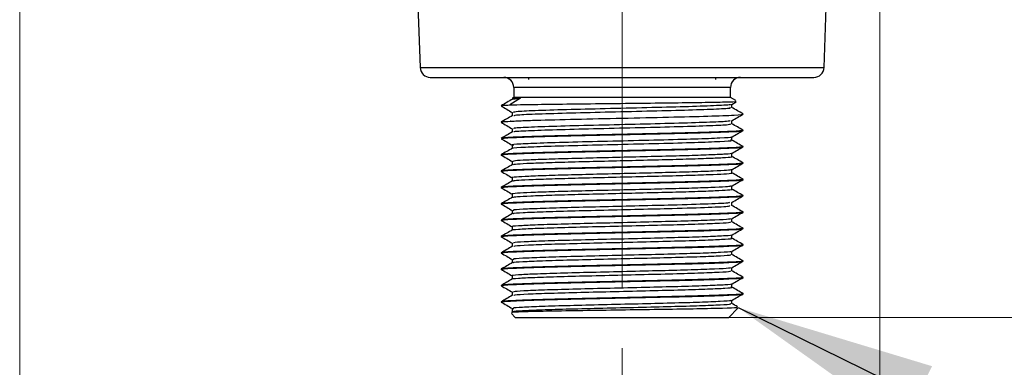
# Model space of a CAD drawing. Header units: millimetres. Extents: x 15 to 415, y 5 to 292.
# Tile 3 of 58: x 54.58 to 70.86, y 79.36 to 85.11. Entities that reach past the tile are written whole.
import ezdxf

# ---------------------------------------------------------------- set-up
doc = ezdxf.new("R2010")
doc.units = ezdxf.units.MM
doc.linetypes.add('CENTERX2', pattern=[20.32, 12.7, -2.54, 2.54, -2.54])
doc.styles.add('SLDTEXTSTYLE0', font='TXT', dxfattribs={"width": 0.75})
doc.dimstyles.new('SLDDIMSTYLE0', dxfattribs={"dimtxt": 3.527, "dimasz": 3.302, "dimexe": 0, "dimexo": 0.0625, "dimgap": 0.88175, "dimtad": 1, "dimdec": 1, "dimlfac": 3, "dimrnd": 1e-09, "dimzin": 12, "dimdsep": 46, "dimtxsty": 'SLDTEXTSTYLE0', "dimsah": 1, "dimcen": 0.09, "dimadec": 0, "dimazin": 3, "dimtfac": 1, "dimtdec": 1, "dimtofl": 0, "dimtmove": 0, "dimatfit": 3, "dimfxl": 1, "dimfrac": 2, "dimtolj": 1, "dimtzin": 12, "dimarcsym": 0})
doc.dimstyles.new('SLDDIMSTYLE1', dxfattribs={"dimtxt": 3.527, "dimasz": 3.302, "dimexe": 0, "dimexo": 0.0625, "dimgap": 0.88175, "dimtad": 1, "dimdec": 1, "dimlfac": 3, "dimrnd": 1e-09, "dimzin": 12, "dimdsep": 46, "dimtxsty": 'SLDTEXTSTYLE0', "dimsah": 1, "dimcen": 0.09, "dimadec": 0, "dimazin": 3, "dimtfac": 1, "dimtdec": 1, "dimtmove": 0, "dimatfit": 0, "dimfxl": 1, "dimfrac": 2, "dimtolj": 1, "dimtzin": 12, "dimarcsym": 0})
doc.dimstyles.new('SLDDIMSTYLE2', dxfattribs={"dimtxt": 0.18, "dimasz": 3.302, "dimexe": 0, "dimexo": 0.0625, "dimgap": 0, "dimtad": 0, "dimtih": 1, "dimtoh": 1, "dimdec": 0, "dimrnd": 1e-09, "dimzin": 0, "dimdsep": 46, "dimtxsty": 'Standard', "dimsah": 1, "dimcen": 0.09, "dimadec": 0, "dimazin": 0, "dimtfac": 3.302, "dimtdec": 0, "dimtofl": 0, "dimtmove": 0, "dimatfit": 3, "dimfxl": 1, "dimfrac": 2, "dimtolj": 1, "dimtzin": 0, "dimarcsym": 0})

# ---------------------------------------------------------------- blocks, each defined once
blk = doc.blocks.new('_D')
at = {"color": 7, "linetype": 'Continuous', "lineweight": 0}
for p, q in [((54.584, 95.286), (54.584, 51.129)), ((68.805, 95.286), (68.805, 51.129)), ((54.584, 52.129), (68.805, 52.129)), ((68.805, 52.129), (83.367, 52.129))]:
    blk.add_line(p, q, dxfattribs=at)
at = {"color": 7, "linetype": 'Continuous', "lineweight": 18}
for points in [[(54.584, 52.129), (57.886, 51.621), (57.886, 52.637)], [(68.805, 52.129), (65.503, 52.637), (65.503, 51.621)]]:
    blk.add_solid(points, dxfattribs=at)
at = {"color": 7, "linetype": 'Continuous', "lineweight": 18, "insert": (74.245, 56.675), "char_height": 3.527, "attachment_point": 1, "style": 'SLDTEXTSTYLE0'}
blk.add_mtext('42.7', dxfattribs=at)
blk = doc.blocks.new('_D_1')
at = {"color": 7, "linetype": 'Continuous', "lineweight": 0}
for p, q in [((65.497, 107.953), (85.806, 107.953)), ((84.806, 80.186), (84.806, 107.953)), ((65.544, 80.186), (85.806, 80.186))]:
    blk.add_line(p, q, dxfattribs=at)
at = {"color": 7, "linetype": 'Continuous', "lineweight": 18}
for points in [[(84.806, 107.953), (84.298, 104.651), (85.314, 104.651)], [(84.806, 80.186), (85.314, 83.488), (84.298, 83.488)]]:
    blk.add_solid(points, dxfattribs=at)
at = {"color": 7, "linetype": 'Continuous', "lineweight": 18, "insert": (80.259, 88.761), "char_height": 3.527, "attachment_point": 1, "rotation": 90, "style": 'SLDTEXTSTYLE0'}
blk.add_mtext('83.3', dxfattribs=at)
blk = doc.blocks.new('_D_2')
at = {"color": 7, "linetype": 'Continuous', "lineweight": 0}
for p, q in [((68.805, 89.424), (68.805, 63.129)), ((64.544, 79.676), (64.544, 63.129)), ((64.544, 64.129), (58.194, 64.129)), ((64.544, 64.129), (68.805, 64.129)), ((68.805, 64.129), (83.367, 64.129))]:
    blk.add_line(p, q, dxfattribs=at)
at = {"color": 7, "linetype": 'Continuous', "lineweight": 18}
for points in [[(64.544, 64.129), (61.242, 64.637), (61.242, 63.621)], [(68.805, 64.129), (72.107, 63.621), (72.107, 64.637)]]:
    blk.add_solid(points, dxfattribs=at)
at = {"color": 7, "linetype": 'Continuous', "lineweight": 18, "insert": (74.245, 68.675), "char_height": 3.527, "attachment_point": 1, "style": 'SLDTEXTSTYLE0'}
blk.add_mtext('12.8', dxfattribs=at)

msp = doc.modelspace()

# ---------------------------------------------------------------- linework, layer by layer
at = {"color": 7, "linetype": 'CENTERX2', "lineweight": 18}
msp.add_line((64.544463, 80.67639), (64.544463, 88.241619), dxfattribs=at)
at = {"color": 7, "linetype": 'Continuous', "lineweight": 25}
for p, q in [((67.883413, 84.313843), (67.93544, 85.803688)), ((61.169419, 85.347418), (61.205513, 84.313843)), ((61.372078, 84.152992), (67.716848, 84.152992)), ((62.994463, 84.152992), (62.994463, 84.119659)), ((66.094463, 84.119659), (66.094463, 84.152992)), ((62.752796, 83.986326), (62.752796, 83.819659)), ((66.33613, 83.819659), (66.33613, 83.986326)), ((62.68912, 83.697712), (62.694565, 83.697852)), ((62.862913, 83.806044), (62.690073, 83.698313)), ((62.752796, 83.819659), (62.729215, 83.806044)), ((62.729215, 83.806044), (62.862913, 83.806044)), ((66.33613, 83.819659), (62.752796, 83.819659)), ((66.425021, 83.768337), (66.33613, 83.819659)), ((66.35736, 83.705523), (66.428409, 83.746581)), ((66.359711, 83.654414), (66.359711, 83.706882)), ((62.729215, 83.572773), (62.729215, 83.520334)), ((66.359711, 83.384446), (66.359711, 83.436862)), ((62.729216, 83.302733), (62.729216, 83.250334)), ((66.544463, 83.274424), (66.544463, 83.277772)), ((62.544463, 83.142772), (62.544463, 83.139424)), ((62.729216, 83.032731), (62.729216, 82.980359)), ((66.35971, 83.11447), (66.35971, 83.166849)), ((62.544463, 82.872772), (62.544463, 82.869424)), ((66.35971, 82.844465), (66.35971, 82.89684)), ((66.544463, 83.004424), (66.544463, 83.007772)), ((62.729215, 82.762756), (62.729215, 82.710358)), ((66.544463, 82.734424), (66.544463, 82.737772)), ((62.544463, 82.602772), (62.544463, 82.599424)), ((66.359711, 82.574424), (66.359711, 82.626854)), ((62.729215, 82.492788), (62.729215, 82.440346)), ((66.544463, 82.464424), (66.544463, 82.467772)), ((62.544463, 82.332772), (62.544463, 82.329424)), ((62.729216, 82.222806), (62.729216, 82.170324)), ((66.35971, 82.304395), (66.35971, 82.356857)), ((62.544463, 82.062772), (62.544463, 82.059424)), ((66.359711, 82.034403), (66.359711, 82.086892)), ((66.544463, 82.194424), (66.544463, 82.197772)), ((62.729215, 81.95279), (62.729215, 81.900312)), ((66.544463, 81.924424), (66.544463, 81.927772)), ((62.544463, 81.792772), (62.544463, 81.789424)), ((66.359711, 81.764433), (66.359711, 81.816883)), ((62.729215, 81.682745), (62.729215, 81.630322)), ((66.544463, 81.654424), (66.544463, 81.657772)), ((62.544463, 81.522772), (62.544463, 81.519424)), ((62.729216, 81.412728), (62.729216, 81.360315)), ((66.359711, 81.494462), (66.359711, 81.546881)), ((62.544463, 81.252772), (62.544463, 81.249424)), ((66.35971, 81.224472), (66.35971, 81.276868)), ((66.544463, 81.384424), (66.544463, 81.387772)), ((62.729215, 81.142744), (62.729215, 81.090351)), ((66.544463, 81.114424), (66.544463, 81.117772)), ((62.544463, 80.982772), (62.544463, 80.979424)), ((66.359711, 80.954444), (66.359711, 81.006847)), ((62.729215, 80.872776), (62.729215, 80.820357)), ((66.544463, 80.844424), (66.544463, 80.847772)), ((62.544463, 80.712772), (62.544463, 80.709424)), ((62.729216, 80.602802), (62.729216, 80.550357)), ((66.35971, 80.684402), (66.35971, 80.73684)), ((62.544463, 80.442772), (62.544463, 80.439467)), ((66.35971, 80.414396), (66.35971, 80.466844)), ((66.544463, 80.574424), (66.544463, 80.577772)), ((62.729216, 80.332801), (62.729216, 80.279468)), ((66.31113, 80.186326), (66.459959, 80.335154)), ((62.713719, 80.250403), (62.777796, 80.186326)), ((62.777796, 80.186326), (64.544463, 80.186326)), ((64.544463, 80.186326), (66.31113, 80.186326))]:
    msp.add_line(p, q, dxfattribs=at)
at = {"color": 8, "linetype": 'Continuous', "lineweight": 25}
for p, q in [((61.205513, 84.313843), (67.883413, 84.313843)), ((64.544463, 83.986326), (62.752796, 83.986326)), ((66.33613, 83.986326), (64.544463, 83.986326))]:
    msp.add_line(p, q, dxfattribs=at)
at = {"color": 7, "linetype": 'Continuous', "lineweight": 25}
for centre, start, end in [((61.372078, 84.319659), 182, 270), ((67.716848, 84.319659), 270, 358), ((62.58613, 83.986326), 0, 90), ((66.502796, 83.986326), 90, 180)]:
    msp.add_arc(centre, 0.166667, start, end, dxfattribs=at)
for points, knots in [([(62.733302, 83.792391), (62.702017, 83.774306), (62.639445, 83.738135), (62.576861, 83.701967), (62.545569, 83.683883)], [0, 0, 0, 0, 0.499984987, 1, 1, 1, 1]), ([(62.571711, 83.683877), (62.568961, 83.685653), (62.561586, 83.69042), (62.639958, 83.694901), (62.689112, 83.697712)], [0, 0, 0, 0, 0.3727996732, 1, 1, 1, 1]), ([(62.694565, 83.697852), (62.766576, 83.699478), (62.94179, 83.703435), (63.395632, 83.71033), (64.0132, 83.717186), (64.688098, 83.724806), (65.336861, 83.731945), (65.890254, 83.739219), (66.270475, 83.746751), (66.454926, 83.752319), (66.426645, 83.755881), (66.418427, 83.756916)], [0, 0, 0, 0, 0.087194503, 0.21216014, 0.337133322, 0.461471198, 0.584600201, 0.707686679, 0.828979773, 0.950301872, 1, 1, 1, 1]), ([(62.745607, 83.79245), (62.743161, 83.793023), (62.723323, 83.797671), (62.797703, 83.802133), (62.862913, 83.806044)], [0, 0, 0, 0, 0.123277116, 1, 1, 1, 1]), ([(66.330004, 83.705499), (66.334473, 83.703863), (66.354004, 83.696711), (66.126699, 83.685046), (65.67717, 83.667893), (65.045255, 83.652444), (64.350812, 83.635404), (63.677919, 83.61983), (63.137046, 83.602933), (62.785526, 83.58786), (62.757285, 83.577546), (62.744079, 83.572722)], [0, 0, 0, 0, 0.036019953, 0.15740261, 0.281074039, 0.402559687, 0.52611109, 0.647750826, 0.771134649, 0.892979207, 1, 1, 1, 1]), ([(62.54336, 83.679239), (62.574663, 83.661153), (62.636616, 83.625359), (62.698567, 83.589561), (62.729215, 83.57185)], [0, 0, 0, 0, 0.505276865, 1, 1, 1, 1]), ([(62.731398, 83.521595), (62.7001, 83.503509), (62.637501, 83.467335), (62.574898, 83.431165), (62.543596, 83.41308)], [0, 0, 0, 0, 0.499983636, 1, 1, 1, 1]), ([(62.696331, 83.429242), (62.695739, 83.428874), (62.695085, 83.428467), (62.694509, 83.428063), (62.694455, 83.428016), (62.694444, 83.428003), (62.694447, 83.427994), (62.694531, 83.428009), (62.694668, 83.428005), (62.69493, 83.428026), (62.695213, 83.428038), (62.695817, 83.428071), (62.697138, 83.42814), (62.699042, 83.428241), (62.700627, 83.428324), (62.701402, 83.428364), (62.701511, 83.42837), (62.701533, 83.428371), (62.701544, 83.428371), (62.701565, 83.428373), (62.701681, 83.428379), (62.701987, 83.428395), (62.702674, 83.42843), (62.706416, 83.428625), (62.716442, 83.429139), (62.743204, 83.430466), (62.794897, 83.43285), (62.9141, 83.437764), (63.200873, 83.447752), (63.758934, 83.461704), (64.545396, 83.478627), (65.331015, 83.495491), (66.000544, 83.512364), (66.428437, 83.529024), (66.569841, 83.540715), (66.541327, 83.547156), (66.537919, 83.547925)], [0, 0, 0, 0, 0.000395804, 0.000437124, 0.000450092, 0.000455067, 0.000459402, 0.000477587, 0.000545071, 0.000684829, 0.000827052, 0.000950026, 0.001532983, 0.002684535, 0.003606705, 0.003731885, 0.003755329, 0.003757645, 0.00376187, 0.003770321, 0.003787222, 0.003922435, 0.004192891, 0.004733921, 0.009067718, 0.017764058, 0.039524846, 0.070615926, 0.142099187, 0.283009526, 0.423919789, 0.564830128, 0.705740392, 0.84665073, 0.981675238, 1, 1, 1, 1]), ([(62.756206, 83.521477), (62.768463, 83.525596), (62.79705, 83.535203), (63.138261, 83.549596), (63.677609, 83.566498), (64.350852, 83.582071), (65.045411, 83.59911), (65.676515, 83.614562), (66.129196, 83.631702), (66.3604, 83.644091), (66.335042, 83.652009), (66.327384, 83.654399)], [0, 0, 0, 0, 0.091371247, 0.213102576, 0.33637174, 0.457898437, 0.581335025, 0.702707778, 0.826264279, 0.947534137, 1, 1, 1, 1]), ([(66.546164, 83.547617), (66.514862, 83.565703), (66.45226, 83.601874), (66.389658, 83.638049), (66.358358, 83.656136)], [0, 0, 0, 0, 0.500016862, 1, 1, 1, 1]), ([(66.358566, 83.436201), (66.389865, 83.454287), (66.452465, 83.490461), (66.515063, 83.526631), (66.546364, 83.544716)], [0, 0, 0, 0, 0.499983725, 1, 1, 1, 1]), ([(62.542415, 83.409824), (62.573709, 83.391742), (62.635976, 83.355764), (62.698243, 83.319784), (62.729216, 83.301886)], [0, 0, 0, 0, 0.502591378, 1, 1, 1, 1]), ([(62.57116, 83.413082), (62.567628, 83.415127), (62.558754, 83.420265), (62.643392, 83.425089), (62.69434, 83.427992)], [0, 0, 0, 0, 0.398042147, 1, 1, 1, 1]), ([(66.333828, 83.436313), (66.323695, 83.432165), (66.300132, 83.422519), (65.965613, 83.408172), (65.431823, 83.391212), (64.761105, 83.375692), (64.065911, 83.358609), (63.431085, 83.343194), (62.97123, 83.326028), (62.732076, 83.313463), (62.754833, 83.305335), (62.762105, 83.302738)], [0, 0, 0, 0, 0.091332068, 0.212390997, 0.335147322, 0.456023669, 0.578926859, 0.699671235, 0.822673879, 0.943337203, 1, 1, 1, 1]), ([(62.761066, 83.250986), (62.755919, 83.253049), (62.736989, 83.260634), (62.972842, 83.272687), (63.430663, 83.289862), (64.06601, 83.305275), (64.761139, 83.322359), (65.431592, 83.337879), (65.966516, 83.354836), (66.308267, 83.369677), (66.331306, 83.37984), (66.341874, 83.384501)], [0, 0, 0, 0, 0.045069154, 0.165774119, 0.28881921, 0.409605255, 0.532550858, 0.653468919, 0.776267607, 0.897368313, 1, 1, 1, 1]), ([(66.545277, 83.278106), (66.513982, 83.296188), (66.451392, 83.332352), (66.388807, 83.368518), (66.357516, 83.386601)], [0, 0, 0, 0, 0.500012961, 1, 1, 1, 1]), ([(62.730325, 83.250975), (62.699032, 83.232893), (62.636447, 83.196729), (62.57386, 83.160568), (62.542566, 83.142486)], [0, 0, 0, 0, 0.499988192, 1, 1, 1, 1]), ([(66.516143, 83.277772), (66.521019, 83.275147), (66.535156, 83.267535), (66.311236, 83.25604), (65.887746, 83.240905), (65.301556, 83.226691), (64.633035, 83.212277), (63.953469, 83.197273), (63.341748, 83.183548), (62.922648, 83.170135), (62.679871, 83.159329), (62.550416, 83.150929), (62.566325, 83.145127), (62.572784, 83.142772)], [0, 0, 0, 0, 0.056533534, 0.163907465, 0.271277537, 0.378650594, 0.486020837, 0.593391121, 0.700763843, 0.808133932, 0.874750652, 0.949154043, 1, 1, 1, 1]), ([(62.572612, 83.139424), (62.567521, 83.142149), (62.556654, 83.147965), (62.692071, 83.15666), (62.941369, 83.167527), (63.382471, 83.181291), (64.001617, 83.194948), (64.683129, 83.210081), (65.347653, 83.224296), (65.925848, 83.238707), (66.332502, 83.253724), (66.536958, 83.264332), (66.521463, 83.270925), (66.517647, 83.272548)], [0, 0, 0, 0, 0.059505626, 0.127024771, 0.20247566, 0.311330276, 0.420184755, 0.52903532, 0.637888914, 0.746739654, 0.855590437, 0.964443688, 1, 1, 1, 1]), ([(66.357779, 83.165733), (66.38907, 83.183815), (66.451651, 83.219979), (66.514238, 83.25614), (66.545531, 83.274221)], [0, 0, 0, 0, 0.499988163, 1, 1, 1, 1]), ([(62.543747, 83.139048), (62.575048, 83.120963), (62.636873, 83.085241), (62.698694, 83.049517), (62.729216, 83.031879)], [0, 0, 0, 0, 0.5062803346, 1, 1, 1, 1]), ([(62.73523, 82.979423), (62.733233, 82.97969), (62.690463, 82.985406), (62.847827, 82.996452), (63.211704, 83.012707), (63.793058, 83.029146), (64.474279, 83.045158), (65.164818, 83.061816), (65.773836, 83.077616), (66.186701, 83.094472), (66.379332, 83.106135), (66.342495, 83.113025), (66.335035, 83.11442)], [0, 0, 0, 0, 0.005899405, 0.12631991, 0.246821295, 0.367562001, 0.487744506, 0.608761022, 0.728672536, 0.849919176, 0.96960889, 1, 1, 1, 1]), ([(66.335066, 83.167746), (66.342509, 83.166353), (66.379319, 83.159466), (66.186689, 83.147805), (65.773844, 83.130949), (65.164799, 83.11515), (64.47435, 83.098491), (63.792794, 83.082479), (63.212694, 83.06604), (62.844143, 83.049787), (62.689606, 83.038045), (62.742255, 83.031631), (62.750166, 83.030667)], [0, 0, 0, 0, 0.029875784, 0.147757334, 0.26717229, 0.385272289, 0.504460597, 0.622827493, 0.741744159, 0.860425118, 0.979026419, 1, 1, 1, 1]), ([(66.54649, 83.007392), (66.515192, 83.025477), (66.452597, 83.061645), (66.39, 83.097817), (66.358703, 83.115903)], [0, 0, 0, 0, 0.500015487, 1, 1, 1, 1]), ([(62.542392, 82.869842), (62.573689, 82.851757), (62.635963, 82.815774), (62.698238, 82.779788), (62.729215, 82.761888)], [0, 0, 0, 0, 0.50258021, 1, 1, 1, 1]), ([(62.730922, 82.981345), (62.699622, 82.963258), (62.637018, 82.927083), (62.574414, 82.890912), (62.54311, 82.872825)], [0, 0, 0, 0, 0.499982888, 1, 1, 1, 1]), ([(66.516142, 83.007772), (66.52102, 83.005147), (66.535161, 82.997535), (66.311253, 82.986041), (65.887772, 82.970906), (65.301588, 82.956692), (64.63307, 82.942278), (63.953502, 82.927274), (63.341776, 82.913548), (62.922661, 82.900135), (62.679874, 82.889329), (62.550416, 82.880929), (62.566325, 82.875127), (62.572784, 82.872772)], [0, 0, 0, 0, 0.056528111, 0.163902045, 0.27127212, 0.378645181, 0.486015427, 0.593385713, 0.700758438, 0.808128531, 0.874750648, 0.949154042, 1, 1, 1, 1]), ([(62.572612, 82.869424), (62.567521, 82.872149), (62.556654, 82.877965), (62.692071, 82.88666), (62.94137, 82.897527), (63.382468, 82.911291), (64.001627, 82.924948), (64.683092, 82.940081), (65.347792, 82.954296), (65.925331, 82.968709), (66.334432, 82.983716), (66.54255, 82.994932), (66.522551, 83.002167), (66.516314, 83.004424)], [0, 0, 0, 0, 0.058696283, 0.125297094, 0.199721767, 0.307095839, 0.414469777, 0.521839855, 0.629212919, 0.736583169, 0.84395346, 0.951326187, 1, 1, 1, 1]), ([(66.353577, 82.895892), (66.354586, 82.895622), (66.371073, 82.891199), (66.266063, 82.882785), (66.035446, 82.871101), (65.669764, 82.858269), (65.217343, 82.846431), (64.710104, 82.834359), (64.190414, 82.821576), (63.698596, 82.810008), (63.273452, 82.797581), (62.954891, 82.78497), (62.759051, 82.774059), (62.745208, 82.766325), (62.738779, 82.762733)], [0, 0, 0, 0, 0.00598258, 0.097708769, 0.188481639, 0.281155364, 0.37218418, 0.46361927, 0.556234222, 0.64677899, 0.738823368, 0.831171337, 0.921591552, 1, 1, 1, 1]), ([(66.358137, 82.895931), (66.389437, 82.914018), (66.452041, 82.950193), (66.514645, 82.986364), (66.545948, 83.004451)], [0, 0, 0, 0, 0.499982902, 1, 1, 1, 1]), ([(62.730962, 82.711367), (62.699672, 82.693286), (62.637091, 82.657124), (62.574507, 82.620963), (62.543214, 82.602883)], [0, 0, 0, 0, 0.499988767, 1, 1, 1, 1]), ([(66.516142, 82.737772), (66.52102, 82.735147), (66.535161, 82.727535), (66.311253, 82.716041), (65.887772, 82.700906), (65.301588, 82.686692), (64.63307, 82.672278), (63.953502, 82.657274), (63.341776, 82.643548), (62.922661, 82.630135), (62.679874, 82.619329), (62.550416, 82.610929), (62.566325, 82.605127), (62.572784, 82.602772)], [0, 0, 0, 0, 0.056528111, 0.163902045, 0.27127212, 0.378645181, 0.486015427, 0.593385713, 0.700758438, 0.808128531, 0.874750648, 0.949154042, 1, 1, 1, 1]), ([(62.572612, 82.599424), (62.567521, 82.602149), (62.556654, 82.607965), (62.692071, 82.61666), (62.94137, 82.627527), (63.382468, 82.641291), (64.001627, 82.654948), (64.683092, 82.670081), (65.347792, 82.684296), (65.925331, 82.698709), (66.334432, 82.713716), (66.54255, 82.724932), (66.522551, 82.732167), (66.516314, 82.734424)], [0, 0, 0, 0, 0.058696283, 0.125297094, 0.199721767, 0.307095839, 0.414469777, 0.521839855, 0.629212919, 0.736583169, 0.84395346, 0.951326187, 1, 1, 1, 1]), ([(62.746557, 82.711296), (62.752491, 82.714243), (62.766755, 82.721326), (62.955759, 82.731632), (63.273218, 82.744249), (63.698658, 82.756675), (64.190394, 82.768243), (64.710121, 82.781026), (65.217297, 82.793098), (65.669932, 82.804936), (66.034813, 82.817768), (66.268381, 82.82945), (66.372967, 82.838492), (66.351057, 82.843547), (66.347151, 82.844448)], [0, 0, 0, 0, 0.064427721, 0.154854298, 0.247208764, 0.339259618, 0.429810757, 0.522432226, 0.61387375, 0.70490897, 0.797589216, 0.888368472, 0.980101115, 1, 1, 1, 1]), ([(66.545134, 82.738174), (66.513834, 82.756258), (66.451236, 82.792426), (66.388643, 82.828597), (66.357348, 82.846683)], [0, 0, 0, 0, 0.500015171, 1, 1, 1, 1]), ([(66.358472, 82.626138), (66.389764, 82.644219), (66.452347, 82.680382), (66.514933, 82.716543), (66.546226, 82.734623)], [0, 0, 0, 0, 0.499988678, 1, 1, 1, 1]), ([(62.543745, 82.599048), (62.575042, 82.580965), (62.636868, 82.545243), (62.698689, 82.509517), (62.729215, 82.491876)], [0, 0, 0, 0, 0.5062082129, 1, 1, 1, 1]), ([(66.356591, 82.62623), (66.33806, 82.62218), (66.300759, 82.614027), (66.066263, 82.602574), (65.719184, 82.58978), (65.274063, 82.577734), (64.771475, 82.565872), (64.25137, 82.553045), (63.753685, 82.541368), (63.320202, 82.529108), (62.981902, 82.516388), (62.782286, 82.504911), (62.703274, 82.495902), (62.736074, 82.491204), (62.739997, 82.490642)], [0, 0, 0, 0, 0.087831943, 0.17679477, 0.267781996, 0.357559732, 0.447018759, 0.538051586, 0.627191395, 0.717332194, 0.808205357, 0.897044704, 0.987686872, 1, 1, 1, 1]), ([(62.74017, 82.440968), (62.751509, 82.44451), (62.77605, 82.452175), (62.98682, 82.463058), (63.318884, 82.475774), (63.754027, 82.488035), (64.251298, 82.499712), (64.771414, 82.512539), (65.274374, 82.5244), (65.717989, 82.536446), (66.070756, 82.549243), (66.286542, 82.560798), (66.379386, 82.569486), (66.355488, 82.574025), (66.353438, 82.574414)], [0, 0, 0, 0, 0.07750919, 0.167758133, 0.260073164, 0.35164421, 0.442198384, 0.534675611, 0.625554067, 0.71675629, 0.809187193, 0.899561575, 0.991383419, 1, 1, 1, 1]), ([(66.546549, 82.467346), (66.515254, 82.485429), (66.452665, 82.521594), (66.390075, 82.557761), (66.358781, 82.575844)], [0, 0, 0, 0, 0.500013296, 1, 1, 1, 1]), ([(62.730448, 82.441058), (62.699149, 82.422972), (62.636547, 82.386798), (62.573947, 82.350627), (62.542646, 82.332541)], [0, 0, 0, 0, 0.499983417, 1, 1, 1, 1]), ([(66.516142, 82.467772), (66.52102, 82.465147), (66.535161, 82.457535), (66.311253, 82.446041), (65.887772, 82.430906), (65.301588, 82.416692), (64.63307, 82.402278), (63.953502, 82.387274), (63.341776, 82.373548), (62.922661, 82.360135), (62.679874, 82.349329), (62.550416, 82.340929), (62.566325, 82.335127), (62.572784, 82.332772)], [0, 0, 0, 0, 0.0565281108, 0.1639020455, 0.2712721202, 0.3786451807, 0.4860154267, 0.5933857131, 0.7007584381, 0.8081285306, 0.8747506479, 0.9491540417, 1, 1, 1, 1]), ([(62.572612, 82.329424), (62.567521, 82.332149), (62.556654, 82.337965), (62.692071, 82.34666), (62.94137, 82.357527), (63.382468, 82.371291), (64.001627, 82.384948), (64.683092, 82.400081), (65.347792, 82.414296), (65.925331, 82.428709), (66.334432, 82.443716), (66.54255, 82.454932), (66.522551, 82.462167), (66.516314, 82.464424)], [0, 0, 0, 0, 0.058696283, 0.125297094, 0.199721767, 0.307095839, 0.414469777, 0.521839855, 0.629212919, 0.736583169, 0.84395346, 0.951326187, 1, 1, 1, 1]), ([(66.357644, 82.355663), (66.388944, 82.37375), (66.451545, 82.409924), (66.514149, 82.446095), (66.545452, 82.464181)], [0, 0, 0, 0, 0.499983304, 1, 1, 1, 1]), ([(62.542645, 82.329659), (62.573946, 82.311574), (62.636136, 82.27564), (62.698327, 82.239703), (62.729216, 82.221854)], [0, 0, 0, 0, 0.5033163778, 1, 1, 1, 1]), ([(66.346573, 82.355754), (66.335098, 82.352336), (66.309788, 82.344798), (66.099261, 82.334026), (65.766296, 82.3213), (65.330307, 82.309059), (64.832627, 82.297366), (64.312497, 82.284537), (63.809906, 82.272696), (63.36706, 82.260628), (63.015283, 82.247838), (62.801035, 82.236293), (62.709036, 82.22764), (62.732943, 82.223153), (62.734749, 82.222814)], [0, 0, 0, 0, 0.075138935, 0.165734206, 0.258410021, 0.350292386, 0.44121318, 0.534040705, 0.625224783, 0.716807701, 0.809577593, 0.900274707, 0.992469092, 1, 1, 1, 1]), ([(62.737086, 82.171557), (62.75435, 82.175371), (62.790189, 82.183288), (63.020095, 82.194505), (63.365778, 82.207295), (63.81024, 82.219363), (64.31243, 82.231204), (64.832554, 82.244033), (65.330658, 82.255726), (65.764939, 82.267966), (66.104331, 82.280695), (66.305254, 82.292177), (66.385283, 82.301175), (66.353, 82.305877), (66.349126, 82.306441)], [0, 0, 0, 0, 0.083094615, 0.172501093, 0.263950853, 0.354230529, 0.444117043, 0.535623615, 0.625250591, 0.715825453, 0.807182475, 0.896488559, 0.987577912, 1, 1, 1, 1]), ([(66.545454, 82.198018), (66.514151, 82.216104), (66.452235, 82.251877), (66.390322, 82.287654), (66.35971, 82.305343)], [0, 0, 0, 0, 0.505572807, 1, 1, 1, 1]), ([(62.543226, 82.059311), (62.574519, 82.04123), (62.636517, 82.005409), (62.698512, 81.969584), (62.729215, 81.951842)], [0, 0, 0, 0, 0.504738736, 1, 1, 1, 1]), ([(62.731514, 82.171652), (62.700221, 82.153568), (62.637635, 82.1174), (62.575043, 82.081235), (62.543746, 82.063152)], [0, 0, 0, 0, 0.499986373, 1, 1, 1, 1]), ([(66.516142, 82.197772), (66.52102, 82.195147), (66.535161, 82.187535), (66.311253, 82.176041), (65.887772, 82.160906), (65.301588, 82.146692), (64.63307, 82.132278), (63.953502, 82.117274), (63.341776, 82.103548), (62.922661, 82.090135), (62.679874, 82.079329), (62.550416, 82.070929), (62.566325, 82.065127), (62.572784, 82.062772)], [0, 0, 0, 0, 0.056528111, 0.163902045, 0.27127212, 0.378645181, 0.486015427, 0.593385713, 0.700758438, 0.808128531, 0.874750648, 0.949154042, 1, 1, 1, 1]), ([(62.572612, 82.059424), (62.567521, 82.062149), (62.556654, 82.067965), (62.692071, 82.07666), (62.94137, 82.087527), (63.382468, 82.101291), (64.001627, 82.114948), (64.683092, 82.130081), (65.347792, 82.144296), (65.925331, 82.158709), (66.334432, 82.173716), (66.54255, 82.184932), (66.522551, 82.192167), (66.516314, 82.194424)], [0, 0, 0, 0, 0.058696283, 0.125297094, 0.199721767, 0.307095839, 0.414469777, 0.521839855, 0.629212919, 0.736583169, 0.84395346, 0.951326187, 1, 1, 1, 1]), ([(66.31703, 82.086388), (66.321034, 82.083251), (66.332973, 82.073898), (66.000088, 82.059395), (65.452832, 82.041783), (64.829335, 82.027343), (64.243732, 82.012825), (63.686359, 81.999805), (63.213785, 81.985699), (62.887659, 81.9718), (62.726866, 81.96128), (62.746271, 81.954706), (62.751897, 81.9528)], [0, 0, 0, 0, 0.068477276, 0.204181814, 0.341842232, 0.443725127, 0.547737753, 0.64956979, 0.75306024, 0.85625007, 0.958318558, 1, 1, 1, 1]), ([(66.35878, 82.086355), (66.390075, 82.104438), (66.452664, 82.140605), (66.515253, 82.17677), (66.546548, 82.194853)], [0, 0, 0, 0, 0.499986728, 1, 1, 1, 1]), ([(62.730171, 81.900864), (62.698874, 81.882779), (62.63628, 81.846608), (62.573687, 81.810441), (62.542389, 81.792356)], [0, 0, 0, 0, 0.499985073, 1, 1, 1, 1]), ([(66.516142, 81.927772), (66.52102, 81.925147), (66.535161, 81.917535), (66.311253, 81.906041), (65.887772, 81.890906), (65.301588, 81.876692), (64.63307, 81.862278), (63.953502, 81.847274), (63.341776, 81.833548), (62.922661, 81.820135), (62.679874, 81.809329), (62.550416, 81.800929), (62.566325, 81.795127), (62.572784, 81.792772)], [0, 0, 0, 0, 0.056528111, 0.163902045, 0.27127212, 0.378645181, 0.486015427, 0.593385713, 0.700758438, 0.808128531, 0.874750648, 0.949154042, 1, 1, 1, 1]), ([(62.572612, 81.789424), (62.567521, 81.792149), (62.556654, 81.797965), (62.692071, 81.80666), (62.94137, 81.817527), (63.382468, 81.831291), (64.001627, 81.844948), (64.683092, 81.860081), (65.347792, 81.874296), (65.925331, 81.888709), (66.334432, 81.903716), (66.54255, 81.914932), (66.522551, 81.922167), (66.516314, 81.924424)], [0, 0, 0, 0, 0.058696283, 0.125297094, 0.199721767, 0.307095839, 0.414469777, 0.521839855, 0.629212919, 0.736583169, 0.84395346, 0.951326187, 1, 1, 1, 1]), ([(62.751887, 81.899474), (62.746271, 81.901378), (62.726884, 81.907949), (62.887666, 81.918466), (63.213782, 81.932366), (63.686364, 81.946472), (64.243716, 81.959492), (64.829396, 81.974009), (65.452577, 81.988451), (66.001409, 82.006057), (66.338876, 82.021006), (66.324156, 82.030831), (66.318758, 82.034434)], [0, 0, 0, 0, 0.041209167, 0.142261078, 0.244423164, 0.346882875, 0.447700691, 0.550677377, 0.651545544, 0.787834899, 0.922187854, 1, 1, 1, 1]), ([(66.357349, 81.815518), (66.388644, 81.833603), (66.451237, 81.869774), (66.513835, 81.905942), (66.545135, 81.924027)], [0, 0, 0, 0, 0.49998479, 1, 1, 1, 1]), ([(66.546219, 81.927581), (66.514926, 81.945662), (66.452341, 81.981822), (66.389757, 82.017985), (66.358466, 82.036066)], [0, 0, 0, 0, 0.5000113, 1, 1, 1, 1]), ([(62.543098, 81.789381), (62.574402, 81.771295), (62.636441, 81.73545), (62.69848, 81.699601), (62.729215, 81.681841)], [0, 0, 0, 0, 0.504570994, 1, 1, 1, 1]), ([(62.734808, 81.629431), (62.732959, 81.629729), (62.702387, 81.634671), (62.816314, 81.644259), (63.081878, 81.657421), (63.514409, 81.671907), (64.04766, 81.684854), (64.631272, 81.699095), (65.206165, 81.712808), (65.716133, 81.726148), (66.099875, 81.740572), (66.329881, 81.752489), (66.338959, 81.760811), (66.342948, 81.764468)], [0, 0, 0, 0, 0.0065654, 0.108539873, 0.209430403, 0.312203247, 0.412733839, 0.515205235, 0.616913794, 0.718044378, 0.820751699, 0.921229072, 1, 1, 1, 1]), ([(66.335087, 81.815588), (66.331078, 81.812683), (66.320641, 81.80512), (66.098602, 81.793913), (65.716471, 81.77948), (65.206075, 81.766142), (64.631296, 81.752429), (64.047654, 81.738187), (63.51441, 81.72524), (63.08188, 81.710755), (62.816301, 81.697592), (62.702385, 81.688002), (62.732987, 81.683058), (62.734853, 81.682756)], [0, 0, 0, 0, 0.063689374, 0.16580541, 0.270187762, 0.372967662, 0.476334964, 0.580477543, 0.682647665, 0.787096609, 0.88963254, 0.993270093, 1, 1, 1, 1]), ([(66.545961, 81.657742), (66.514657, 81.675828), (66.452053, 81.712), (66.38945, 81.748175), (66.358149, 81.766262)], [0, 0, 0, 0, 0.500017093, 1, 1, 1, 1]), ([(62.731532, 81.63166), (62.700235, 81.613575), (62.63764, 81.577403), (62.57504, 81.541234), (62.543739, 81.523148)], [0, 0, 0, 0, 0.499984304, 1, 1, 1, 1]), ([(66.516142, 81.657772), (66.52102, 81.655147), (66.535161, 81.647535), (66.311253, 81.636041), (65.887772, 81.620906), (65.301588, 81.606692), (64.63307, 81.592278), (63.953502, 81.577274), (63.341776, 81.563548), (62.922661, 81.550135), (62.679874, 81.539329), (62.550416, 81.530929), (62.566325, 81.525127), (62.572784, 81.522772)], [0, 0, 0, 0, 0.056528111, 0.163902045, 0.27127212, 0.378645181, 0.486015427, 0.593385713, 0.700758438, 0.808128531, 0.874750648, 0.949154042, 1, 1, 1, 1]), ([(62.572612, 81.519424), (62.567521, 81.522149), (62.556654, 81.527965), (62.692071, 81.53666), (62.94137, 81.547527), (63.382468, 81.561291), (64.001627, 81.574948), (64.683092, 81.590081), (65.347792, 81.604296), (65.925331, 81.618709), (66.334432, 81.633716), (66.54255, 81.644932), (66.522551, 81.652167), (66.516314, 81.654424)], [0, 0, 0, 0, 0.058696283, 0.125297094, 0.199721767, 0.307095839, 0.414469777, 0.521839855, 0.629212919, 0.736583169, 0.84395346, 0.951326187, 1, 1, 1, 1]), ([(66.358709, 81.546302), (66.390007, 81.564387), (66.452603, 81.600559), (66.515198, 81.636728), (66.546496, 81.654813)], [0, 0, 0, 0, 0.4999845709, 1, 1, 1, 1]), ([(62.542582, 81.519703), (62.573876, 81.501622), (62.636088, 81.465677), (62.698298, 81.429729), (62.729216, 81.411864)], [0, 0, 0, 0, 0.503022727, 1, 1, 1, 1]), ([(66.350637, 81.547768), (66.353601, 81.547258), (66.383592, 81.542102), (66.264633, 81.53239), (65.990657, 81.519139), (65.552704, 81.504681), (65.015918, 81.491758), (64.431639, 81.477454), (63.858431, 81.463847), (63.352635, 81.450407), (62.975478, 81.436025), (62.7546, 81.424293), (62.74993, 81.416159), (62.747941, 81.412695)], [0, 0, 0, 0, 0.011162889, 0.112963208, 0.213948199, 0.316657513, 0.417120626, 0.519641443, 0.621156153, 0.722410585, 0.825033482, 0.925473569, 1, 1, 1, 1]), ([(62.752243, 81.360814), (62.754521, 81.363785), (62.760374, 81.37142), (62.976329, 81.382687), (63.352409, 81.397075), (63.858488, 81.410514), (64.431635, 81.424121), (65.015874, 81.438424), (65.552883, 81.451347), (65.989974, 81.465806), (66.267143, 81.479056), (66.385058, 81.489417), (66.347873, 81.495225), (66.340446, 81.496385)], [0, 0, 0, 0, 0.063737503, 0.163808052, 0.26605338, 0.366935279, 0.468076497, 0.57022012, 0.670313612, 0.772645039, 0.873258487, 0.974684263, 1, 1, 1, 1]), ([(66.54551, 81.387989), (66.514216, 81.406071), (66.45163, 81.442232), (66.389048, 81.478397), (66.357758, 81.496478)], [0, 0, 0, 0, 0.500011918, 1, 1, 1, 1]), ([(62.730187, 81.360876), (62.698894, 81.342794), (62.636306, 81.306628), (62.573718, 81.270464), (62.542423, 81.252382)], [0, 0, 0, 0, 0.499987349, 1, 1, 1, 1]), ([(62.543578, 81.249129), (62.574881, 81.231043), (62.636762, 81.19529), (62.698639, 81.159534), (62.729215, 81.141865)], [0, 0, 0, 0, 0.505851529, 1, 1, 1, 1]), ([(66.516142, 81.387772), (66.52102, 81.385147), (66.535161, 81.377535), (66.311253, 81.366041), (65.887772, 81.350906), (65.301588, 81.336692), (64.63307, 81.322278), (63.953502, 81.307274), (63.341776, 81.293548), (62.922661, 81.280135), (62.679874, 81.269329), (62.550416, 81.260929), (62.566325, 81.255127), (62.572784, 81.252772)], [0, 0, 0, 0, 0.056528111, 0.163902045, 0.27127212, 0.378645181, 0.486015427, 0.593385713, 0.700758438, 0.808128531, 0.874750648, 0.949154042, 1, 1, 1, 1]), ([(62.572612, 81.249424), (62.567521, 81.252149), (62.556654, 81.257965), (62.692071, 81.26666), (62.94137, 81.277527), (63.382468, 81.291291), (64.001627, 81.304948), (64.683092, 81.320081), (65.347792, 81.334296), (65.925331, 81.348709), (66.334432, 81.363716), (66.54255, 81.374932), (66.522551, 81.382167), (66.516314, 81.384424)], [0, 0, 0, 0, 0.058696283, 0.125297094, 0.199721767, 0.307095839, 0.414469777, 0.521839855, 0.629212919, 0.736583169, 0.84395346, 0.951326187, 1, 1, 1, 1]), ([(66.33791, 81.275577), (66.34074, 81.274186), (66.353053, 81.268134), (66.188273, 81.258179), (65.857311, 81.244179), (65.379107, 81.230158), (64.819505, 81.217078), (64.233165, 81.202577), (63.67707, 81.189571), (63.206454, 81.175437), (62.883297, 81.161573), (62.725357, 81.151094), (62.74582, 81.144592), (62.751596, 81.142757)], [0, 0, 0, 0, 0.030557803, 0.132951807, 0.236714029, 0.340529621, 0.442881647, 0.547335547, 0.649573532, 0.753546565, 0.857122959, 0.959672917, 1, 1, 1, 1]), ([(66.357497, 81.275589), (66.388789, 81.293672), (66.451373, 81.329839), (66.513963, 81.366003), (66.545259, 81.384086)], [0, 0, 0, 0, 0.499986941, 1, 1, 1, 1]), ([(62.731145, 81.091466), (62.699844, 81.073379), (62.637242, 81.037204), (62.574637, 81.001033), (62.543334, 80.982947)], [0, 0, 0, 0, 0.499983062, 1, 1, 1, 1]), ([(66.516142, 81.117772), (66.52102, 81.115147), (66.535161, 81.107535), (66.311253, 81.096041), (65.887772, 81.080906), (65.301588, 81.066692), (64.63307, 81.052278), (63.953502, 81.037274), (63.341776, 81.023548), (62.922661, 81.010135), (62.679874, 80.999329), (62.550416, 80.990929), (62.566325, 80.985127), (62.572784, 80.982772)], [0, 0, 0, 0, 0.056528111, 0.163902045, 0.27127212, 0.378645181, 0.486015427, 0.593385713, 0.700758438, 0.808128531, 0.874750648, 0.949154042, 1, 1, 1, 1]), ([(62.572612, 80.979424), (62.567521, 80.982149), (62.556654, 80.987965), (62.692071, 80.99666), (62.94137, 81.007527), (63.382468, 81.021291), (64.001627, 81.034948), (64.683092, 81.050081), (65.347792, 81.064296), (65.925331, 81.078709), (66.334432, 81.093716), (66.54255, 81.104932), (66.522551, 81.112167), (66.516314, 81.114424)], [0, 0, 0, 0, 0.058696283, 0.125297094, 0.199721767, 0.307095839, 0.414469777, 0.521839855, 0.629212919, 0.736583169, 0.84395346, 0.951326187, 1, 1, 1, 1]), ([(62.751584, 81.089431), (62.745819, 81.091264), (62.725375, 81.097764), (62.883304, 81.10824), (63.206453, 81.122104), (63.677068, 81.136238), (64.233175, 81.149244), (64.819465, 81.163744), (65.379252, 81.176824), (65.85676, 81.190848), (66.190317, 81.204837), (66.35867, 81.215516), (66.341672, 81.222328), (66.336327, 81.22447)], [0, 0, 0, 0, 0.039621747, 0.14052309, 0.242434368, 0.344735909, 0.445330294, 0.548104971, 0.648811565, 0.750958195, 0.853052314, 0.95380021, 1, 1, 1, 1]), ([(66.35838, 81.006078), (66.38968, 81.024165), (66.452282, 81.06034), (66.514884, 81.096511), (66.546186, 81.114597)], [0, 0, 0, 0, 0.499983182, 1, 1, 1, 1]), ([(66.546378, 81.117473), (66.515078, 81.135559), (66.45248, 81.171729), (66.389881, 81.207902), (66.358582, 81.225988)], [0, 0, 0, 0, 0.500016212, 1, 1, 1, 1]), ([(62.542363, 80.979864), (62.573659, 80.96178), (62.635943, 80.925792), (62.698227, 80.889801), (62.729215, 80.871894)], [0, 0, 0, 0, 0.502476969, 1, 1, 1, 1]), ([(62.733138, 80.819457), (62.731841, 80.819662), (62.701221, 80.824508), (62.813268, 80.834034), (63.075333, 80.847165), (63.50569, 80.861659), (64.037479, 80.874617), (64.620782, 80.888834), (65.196322, 80.902585), (65.707938, 80.91589), (66.09433, 80.930328), (66.328172, 80.942329), (66.339077, 80.950736), (66.343933, 80.95448)], [0, 0, 0, 0, 0.004512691, 0.106551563, 0.207411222, 0.310206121, 0.410767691, 0.513218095, 0.61499861, 0.716087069, 0.818824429, 0.91932127, 1, 1, 1, 1]), ([(66.337651, 81.006155), (66.33287, 81.002975), (66.321088, 80.995137), (66.093424, 80.983666), (65.708178, 80.969222), (65.196258, 80.955919), (64.6208, 80.942167), (64.037475, 80.927951), (63.50569, 80.914992), (63.075336, 80.900499), (62.813255, 80.887367), (62.701219, 80.877839), (62.731871, 80.87299), (62.733185, 80.872782)], [0, 0, 0, 0, 0.069443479, 0.171162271, 0.275148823, 0.377466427, 0.480484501, 0.584180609, 0.685964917, 0.790009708, 0.892095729, 0.995375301, 1, 1, 1, 1]), ([(66.545129, 80.848176), (66.51383, 80.86626), (66.451236, 80.902426), (66.388647, 80.938596), (66.357354, 80.95668)], [0, 0, 0, 0, 0.500014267, 1, 1, 1, 1]), ([(62.730638, 80.821179), (62.699348, 80.803098), (62.636767, 80.766937), (62.574183, 80.730777), (62.54289, 80.712697)], [0, 0, 0, 0, 0.4999891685, 1, 1, 1, 1]), ([(66.516142, 80.847772), (66.52102, 80.845147), (66.535161, 80.837535), (66.311253, 80.826041), (65.887772, 80.810906), (65.301588, 80.796692), (64.63307, 80.782278), (63.953502, 80.767274), (63.341776, 80.753548), (62.922661, 80.740135), (62.679874, 80.729329), (62.550416, 80.720929), (62.566325, 80.715127), (62.572784, 80.712772)], [0, 0, 0, 0, 0.056528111, 0.163902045, 0.27127212, 0.378645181, 0.486015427, 0.593385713, 0.700758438, 0.808128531, 0.874750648, 0.949154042, 1, 1, 1, 1]), ([(62.572612, 80.709424), (62.567521, 80.712149), (62.556654, 80.717965), (62.692071, 80.72666), (62.94137, 80.737527), (63.382468, 80.751291), (64.001627, 80.764948), (64.683092, 80.780081), (65.347792, 80.794296), (65.925331, 80.808709), (66.334432, 80.823716), (66.54255, 80.834932), (66.522551, 80.842167), (66.516314, 80.844424)], [0, 0, 0, 0, 0.058696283, 0.125297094, 0.199721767, 0.307095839, 0.414469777, 0.521839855, 0.629212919, 0.736583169, 0.84395346, 0.951326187, 1, 1, 1, 1]), ([(66.358128, 80.735926), (66.389418, 80.754006), (66.451998, 80.790168), (66.514582, 80.826328), (66.545874, 80.844408)], [0, 0, 0, 0, 0.499989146, 1, 1, 1, 1]), ([(62.543808, 80.709019), (62.575107, 80.690935), (62.637703, 80.654767), (62.700294, 80.618597), (62.731589, 80.600512)], [0, 0, 0, 0, 0.500014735, 1, 1, 1, 1]), ([(66.349648, 80.737706), (66.352885, 80.737132), (66.382345, 80.731909), (66.261212, 80.722167), (65.984007, 80.708881), (65.543851, 80.694435), (65.005685, 80.681519), (64.421165, 80.667193), (63.84868, 80.653628), (63.344572, 80.640147), (62.970156, 80.625783), (62.753197, 80.614151), (62.750156, 80.606126), (62.748884, 80.60277)], [0, 0, 0, 0, 0.012574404, 0.114417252, 0.215553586, 0.318348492, 0.418900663, 0.521550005, 0.623099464, 0.724516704, 0.827217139, 0.927757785, 1, 1, 1, 1]), ([(62.753472, 80.551121), (62.755174, 80.553905), (62.759729, 80.561352), (62.971184, 80.572444), (63.344299, 80.586815), (63.84875, 80.600294), (64.421154, 80.61386), (65.005655, 80.628185), (65.543978, 80.641102), (65.983519, 80.655548), (66.263004, 80.668833), (66.383472, 80.679033), (66.349044, 80.684716), (66.342785, 80.685749)], [0, 0, 0, 0, 0.060131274, 0.160892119, 0.263817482, 0.365456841, 0.467228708, 0.570102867, 0.670875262, 0.773895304, 0.875253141, 0.97731904, 1, 1, 1, 1]), ([(66.546561, 80.577338), (66.515264, 80.595422), (66.452673, 80.631588), (66.39008, 80.667758), (66.358785, 80.685842)], [0, 0, 0, 0, 0.500014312, 1, 1, 1, 1]), ([(62.542483, 80.439773), (62.573782, 80.421688), (62.636379, 80.385519), (62.698977, 80.349346), (62.730275, 80.33126)], [0, 0, 0, 0, 0.500015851, 1, 1, 1, 1]), ([(62.730638, 80.551179), (62.699337, 80.533092), (62.636734, 80.496917), (62.574132, 80.460746), (62.542829, 80.442659)], [0, 0, 0, 0, 0.499983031, 1, 1, 1, 1]), ([(62.569112, 80.439467), (62.562031, 80.441043), (62.536151, 80.446806), (62.669847, 80.455629), (62.940576, 80.467515), (63.382712, 80.481295), (64.001562, 80.494947), (64.683109, 80.510082), (65.347787, 80.524296), (65.925332, 80.538709), (66.334432, 80.553716), (66.54255, 80.564932), (66.522551, 80.572167), (66.516314, 80.574424)], [0, 0, 0, 0, 0.034241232, 0.12514337, 0.199581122, 0.306974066, 0.414366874, 0.521755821, 0.629147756, 0.736536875, 0.843926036, 0.951317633, 1, 1, 1, 1]), ([(66.516142, 80.577772), (66.52102, 80.575147), (66.535161, 80.567535), (66.311252, 80.556041), (65.887773, 80.540906), (65.301585, 80.526692), (64.633079, 80.512278), (63.953469, 80.497274), (63.341902, 80.483548), (62.922267, 80.470137), (62.68078, 80.459327), (62.55497, 80.451436), (62.567729, 80.446166), (62.572152, 80.444339)], [0, 0, 0, 0, 0.057177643, 0.165785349, 0.274389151, 0.382995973, 0.491599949, 0.600203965, 0.708810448, 0.817414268, 0.884801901, 0.960060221, 1, 1, 1, 1]), ([(66.336224, 80.467723), (66.341262, 80.465523), (66.356995, 80.458652), (66.185715, 80.447941), (65.8493, 80.43392), (65.369828, 80.419927), (64.809028, 80.406824), (64.222797, 80.392327), (63.667679, 80.379338), (63.199501, 80.365174), (62.877799, 80.351352), (62.720715, 80.340452), (62.74567, 80.333541), (62.75376, 80.331301)], [0, 0, 0, 0, 0.046964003, 0.14667427, 0.247800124, 0.34888562, 0.448627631, 0.550377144, 0.649946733, 0.751270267, 0.852115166, 0.952061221, 1, 1, 1, 1]), ([(66.357894, 80.465794), (66.389194, 80.483881), (66.451797, 80.520056), (66.514402, 80.556227), (66.545706, 80.574314)], [0, 0, 0, 0, 0.499982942, 1, 1, 1, 1]), ([(62.831699, 80.273845), (62.778277, 80.271611), (62.69519, 80.268136), (62.718222, 80.264447), (62.726446, 80.263129)], [0, 0, 0, 0, 0.642970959, 1, 1, 1, 1]), ([(62.75106, 80.279491), (62.745328, 80.281218), (62.724112, 80.287611), (62.879093, 80.298014), (63.199151, 80.311842), (63.667771, 80.326004), (64.222772, 80.338993), (64.809034, 80.353491), (65.369827, 80.366594), (65.849299, 80.380586), (66.185722, 80.394607), (66.357017, 80.405321), (66.341267, 80.412195), (66.33622, 80.414398)], [0, 0, 0, 0, 0.037407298, 0.138452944, 0.240407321, 0.3428456, 0.443510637, 0.546379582, 0.647218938, 0.74941656, 0.851654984, 0.952462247, 1, 1, 1, 1]), ([(66.446399, 80.348714), (66.44881, 80.346982), (66.455619, 80.34209), (66.227853, 80.334721), (65.808572, 80.325054), (65.239895, 80.316049), (64.601119, 80.306807), (63.96028, 80.297298), (63.395348, 80.288522), (63.019564, 80.280165), (62.88134, 80.275515), (62.831699, 80.273845)], [0, 0, 0, 0, 0.068600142, 0.193759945, 0.31840701, 0.44217279, 0.565879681, 0.688257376, 0.810659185, 0.932002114, 1, 1, 1, 1]), ([(66.455098, 80.36021), (66.453855, 80.360928), (66.421312, 80.379731), (66.388772, 80.398535), (66.357474, 80.416622)], [0, 0, 0, 0, 0.0381997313, 1, 1, 1, 1])]:
    msp.add_open_spline(points, degree=3, knots=knots, dxfattribs=at)

# ---------------------------------------------------------------- dimensions: what is measured, and where the dimension line sits
at = {"color": 7, "linetype": 'Continuous', "lineweight": 18}
dim = msp.add_linear_dim(base=(84.805971, 107.952992), p1=(64.544463, 80.186326), p2=(64.496718, 107.952992), angle=90, dimstyle='SLDDIMSTYLE0', dxfattribs=at)
dim.commit()
dim.dimension.update_dxf_attribs({"geometry": '_D_1', "text_midpoint": (84.805971, 93.321812), "dimtype": 160})
for base, p1, p2, dimstyle, picture, middle in [((68.805311, 52.128816), (54.583615, 96.286326), (68.805311, 96.286326), 'SLDDIMSTYLE0', '_D', (78.805971, 52.128816)), ((68.805311, 64.128816), (64.544463, 80.67639), (68.805311, 90.42391), 'SLDDIMSTYLE1', '_D_2', (78.805971, 64.128816))]:
    dim = msp.add_linear_dim(base=base, p1=p1, p2=p2, dimstyle=dimstyle, dxfattribs=at)
    dim.commit()
    dim.dimension.update_dxf_attribs({"geometry": picture, "text_midpoint": middle, "dimtype": 160})

# ---------------------------------------------------------------- leaders
at = {"color": 7, "linetype": 'Continuous', "lineweight": 0}
msp.add_leader([(66.465898, 80.346608), (89.621212, 68.981149)], dimstyle='SLDDIMSTYLE2', dxfattribs=at)

doc.saveas('drawing.dxf')
